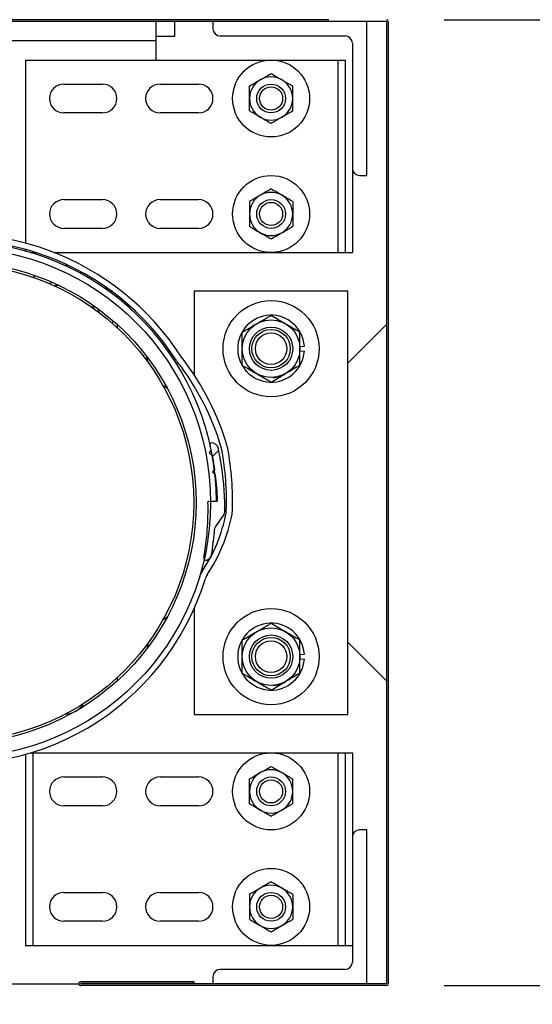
# Model space of a CAD drawing. Header units: inches. Extents: x 170 to 312, y 215 to 248.
# Tile 112 of 256: x 185.48 to 185.897, y 243.774 to 244.574. Entities that reach past the tile are written whole.
import ezdxf

# ---------------------------------------------------------------- set-up
doc = ezdxf.new("R2010")
doc.units = ezdxf.units.IN
doc.header["$LTSCALE"] = 0.25
doc.header["$MEASUREMENT"] = 0
doc.layers.add('ANNOTATIONS', color=1, linetype='Continuous')
doc.layers.add('STANDARD MOTOR LH', color=7, linetype='Continuous')
doc.styles.add('ARIAL', font='arial.ttf', dxfattribs={"height": 0.09375})
doc.dimstyles.new('STANDARD$0', dxfattribs={"dimtxt": 0.09375, "dimasz": 0.09375, "dimexe": 0.03125, "dimexo": 0.046875, "dimgap": 0.09, "dimtad": 0, "dimtih": 1, "dimtoh": 1, "dimdec": 4, "dimzin": 0, "dimdsep": 46, "dimtxsty": 'ARIAL', "dimcen": 0.09, "dimadec": 0, "dimazin": 0, "dimtfac": 1, "dimtdec": 4, "dimtofl": 0, "dimtmove": 0, "dimatfit": 1, "dimfxl": 1, "dimtolj": 1, "dimtzin": 0, "dimarcsym": 0})

# ---------------------------------------------------------------- blocks, each defined once
blk = doc.blocks.new('*D16')
at = {"layer": 'ANNOTATIONS', "color": 0, "lineweight": -2, "transparency": 16777216}
for p, q in [((185.82521, 243.78945), (186.22374, 243.78945)), ((186.19249, 243.6957), (186.19249, 243.5835)), ((186.19249, 243.19717), (186.19249, 243.30937)), ((185.04396, 243.10342), (186.22374, 243.10342))]:
    blk.add_line(p, q, dxfattribs=at)
at = {"layer": 'ANNOTATIONS', "color": 0, "transparency": 16777216}
for points in [[(186.17686, 243.6957), (186.20811, 243.6957), (186.19249, 243.78945)], [(186.17686, 243.19717), (186.20811, 243.19717), (186.19249, 243.10342)]]:
    blk.add_solid(points, dxfattribs=at)
at = {"layer": 'defpoints', "color": 0, "transparency": 16777216}
for p in [(185.77833, 243.78945), (186.19249, 243.78945), (184.99708, 243.10342)]:
    blk.add_point(p, dxfattribs=at)
at = {"layer": 'ANNOTATIONS', "color": 0, "transparency": 16777216, "insert": (186.19249, 243.44644), "char_height": 0.09375, "attachment_point": 5, "style": 'ARIAL'}
blk.add_mtext('\\A1;11"', dxfattribs=at)
blk = doc.blocks.new('*D18')
at = {"layer": 'ANNOTATIONS', "color": 0, "lineweight": -2, "transparency": 16777216}
for p, q in [((183.89607, 244.75967), (183.89607, 244.85342)), ((183.89607, 244.85342), (183.98982, 244.85342)), ((184.95181, 244.66592), (183.86482, 244.66592)), ((185.73146, 244.57365), (183.86482, 244.57365)), ((183.89607, 244.4799), (183.89607, 244.38615))]:
    blk.add_line(p, q, dxfattribs=at)
at = {"layer": 'ANNOTATIONS', "color": 0, "transparency": 16777216}
for points in [[(183.88044, 244.75967), (183.91169, 244.75967), (183.89607, 244.66592)], [(183.88044, 244.4799), (183.91169, 244.4799), (183.89607, 244.57365)]]:
    blk.add_solid(points, dxfattribs=at)
at = {"layer": 'defpoints', "color": 0, "transparency": 16777216}
for p in [(184.99868, 244.66592), (183.89607, 244.57365), (185.77833, 244.57365)]:
    blk.add_point(p, dxfattribs=at)
at = {"layer": 'ANNOTATIONS', "color": 0, "transparency": 16777216, "insert": (184.23851, 244.85342), "char_height": 0.09375, "attachment_point": 5, "style": 'ARIAL'}
blk.add_mtext('\\A1;1 1/2"', dxfattribs=at)
blk = doc.blocks.new('*D26')
at = {"layer": 'ANNOTATIONS', "color": 0, "lineweight": -2, "transparency": 16777216}
for p, q in [((184.99561, 244.71122), (184.99561, 245.27512)), ((185.77833, 244.61905), (185.77833, 245.27512)), ((185.08936, 245.24387), (185.09946, 245.24387)), ((185.68458, 245.24387), (185.66968, 245.24387))]:
    blk.add_line(p, q, dxfattribs=at)
at = {"layer": 'ANNOTATIONS', "color": 0, "transparency": 16777216}
for points in [[(185.08936, 245.25949), (185.08936, 245.22824), (184.99561, 245.24387)], [(185.68458, 245.25949), (185.68458, 245.22824), (185.77833, 245.24387)]]:
    blk.add_solid(points, dxfattribs=at)
at = {"layer": 'defpoints', "color": 0, "transparency": 16777216}
for p in [(185.77833, 245.24387), (184.99561, 244.66435), (185.77833, 244.57217)]:
    blk.add_point(p, dxfattribs=at)
at = {"layer": 'ANNOTATIONS', "color": 0, "transparency": 16777216, "insert": (185.38457, 245.24387), "char_height": 0.09375, "attachment_point": 5, "style": 'ARIAL'}
blk.add_mtext('\\A1;17 1/4"', dxfattribs=at)
blk = doc.blocks.new('*D27')
at = {"layer": 'ANNOTATIONS', "color": 0, "lineweight": -2, "transparency": 16777216}
for p, q in [((185.82521, 244.57365), (186.22374, 244.57365)), ((186.19249, 244.4799), (186.19249, 244.32002)), ((186.19249, 243.8832), (186.19249, 244.04308)), ((185.82521, 243.78945), (186.22374, 243.78945))]:
    blk.add_line(p, q, dxfattribs=at)
at = {"layer": 'ANNOTATIONS', "color": 0, "transparency": 16777216}
for points in [[(186.17686, 244.4799), (186.20811, 244.4799), (186.19249, 244.57365)], [(186.17686, 243.8832), (186.20811, 243.8832), (186.19249, 243.78945)]]:
    blk.add_solid(points, dxfattribs=at)
at = {"layer": 'defpoints', "color": 0, "transparency": 16777216}
for p in [(185.77833, 244.57365), (185.77833, 243.78945), (186.19249, 243.78945)]:
    blk.add_point(p, dxfattribs=at)
at = {"layer": 'ANNOTATIONS', "color": 0, "transparency": 16777216, "insert": (186.19249, 244.18155), "char_height": 0.09375, "attachment_point": 5, "style": 'ARIAL'}
blk.add_mtext('\\A1;16 1/2"', dxfattribs=at)
blk = doc.blocks.new('*D28')
at = {"layer": 'ANNOTATIONS', "color": 0, "lineweight": -2, "transparency": 16777216}
for p, q in [((185.82521, 243.78945), (186.22374, 243.78945)), ((186.19249, 243.6957), (186.19249, 243.58331)), ((186.19249, 243.19717), (186.19249, 243.30956)), ((185.04396, 243.10342), (186.22374, 243.10342))]:
    blk.add_line(p, q, dxfattribs=at)
at = {"layer": 'ANNOTATIONS', "color": 0, "transparency": 16777216}
for points in [[(186.17686, 243.6957), (186.20811, 243.6957), (186.19249, 243.78945)], [(186.17686, 243.19717), (186.20811, 243.19717), (186.19249, 243.10342)]]:
    blk.add_solid(points, dxfattribs=at)
at = {"layer": 'defpoints', "color": 0, "transparency": 16777216}
for p in [(185.77833, 243.78945), (186.19249, 243.78945), (184.99708, 243.10342)]:
    blk.add_point(p, dxfattribs=at)
at = {"layer": 'ANNOTATIONS', "color": 0, "transparency": 16777216, "insert": (186.19249, 243.44644), "char_height": 0.09375, "attachment_point": 5, "style": 'ARIAL'}
blk.add_mtext('\\A1;  ', dxfattribs=at)
blk = doc.blocks.new('*D29')
at = {"layer": 'ANNOTATIONS', "color": 0, "lineweight": -2, "transparency": 16777216}
for p, q in [((185.82521, 244.57365), (186.65982, 244.57365)), ((186.62857, 244.4799), (186.62857, 243.97701)), ((186.62857, 243.19717), (186.62857, 243.70006)), ((185.04396, 243.10342), (186.65982, 243.10342))]:
    blk.add_line(p, q, dxfattribs=at)
at = {"layer": 'ANNOTATIONS', "color": 0, "transparency": 16777216}
for points in [[(186.61295, 244.4799), (186.6442, 244.4799), (186.62857, 244.57365)], [(186.61295, 243.19717), (186.6442, 243.19717), (186.62857, 243.10342)]]:
    blk.add_solid(points, dxfattribs=at)
at = {"layer": 'defpoints', "color": 0, "transparency": 16777216}
for p in [(185.77833, 244.57365), (186.62857, 244.57365), (184.99708, 243.10342)]:
    blk.add_point(p, dxfattribs=at)
at = {"layer": 'ANNOTATIONS', "color": 0, "transparency": 16777216, "insert": (186.62857, 243.83854), "char_height": 0.09375, "attachment_point": 5, "style": 'ARIAL'}
blk.add_mtext('\\A1;27 1/2"', dxfattribs=at)

msp = doc.modelspace()

# ---------------------------------------------------------------- hatches: boundary and pattern name
at = {"layer": 'STANDARD MOTOR LH'}
h = msp.add_hatch(dxfattribs=at)
h.set_pattern_fill('ANSI38', color=256, style=0)
h.set_pattern_definition([(45, (183.14701, 226.17275), (-0.08838835, 0.08838835), []), (135, (183.14701, 226.17275), (-0.26516504, 0.08838835), [0.3125, -0.1875])])
edge = h.paths.add_edge_path(flags=0)
edge.add_arc((185.41462, 244.17604), 0.21875, -10.27123, 1.55849, ccw=False)
edge.add_arc((185.63178, 244.13669), 0.00195, 169.73019, 290.16651)
edge.add_arc((185.63044, 244.14035), 0.00586, 290.16786, 350.61117)
edge.add_arc((185.41462, 244.17604), 0.22461, 350.61117, 353.06275)
edge.add_line((185.63758, 244.14891), (185.63704, 244.1496))
edge.add_line((185.63704, 244.1496), (185.63773, 244.15015))
edge.add_arc((185.41462, 244.17604), 0.22461, 353.38092, 355.94315)
edge.add_arc((185.64256, 244.15987), 0.00391, 144.58538, 175.94315, ccw=False)
edge.add_line((185.63938, 244.16214), (185.64631, 244.17189))
edge.add_arc((185.64313, 244.17415), 0.00391, 324.58538, 359.52528)
edge.add_arc((185.41462, 244.17604), 0.23242, 359.52528, 360.0672)
edge.add_line((185.64704, 244.17632), (185.64641, 244.17694))
edge.add_line((185.64641, 244.17694), (185.64703, 244.17756))
edge.add_arc((185.41462, 244.17604), 0.23242, 0.37559, 9.56785)
edge.add_line((185.64381, 244.21467), (185.64309, 244.21518))
edge.add_line((185.64309, 244.21518), (185.6436, 244.2159))
edge.add_arc((185.41462, 244.17604), 0.23242, 9.87553, 12.26845)
edge.add_arc((185.63601, 244.22418), 0.00586, 12.26845, 91.33603)
edge.add_arc((185.63589, 244.22906), 0.000977, 91.33603, 193.47583)
edge.add_arc((185.41462, 244.17604), 0.22656, 12.34494, 13.47583, ccw=False)
edge.add_arc((185.63533, 244.22434), 0.000625, -33.27759, 12.34494, ccw=False)
edge.add_line((185.63585, 244.224), (185.63463, 244.22214))
edge.add_arc((185.63516, 244.2218), 0.000625, 146.72241, 236.72182)
edge.add_line((185.63481, 244.22128), (185.63667, 244.22005))
edge.add_arc((185.63633, 244.21953), 0.000625, 11.09851, 56.72182, ccw=False)
edge.add_arc((185.41462, 244.17604), 0.22656, 8.34495, 11.09851, ccw=False)
edge.add_arc((185.63816, 244.20883), 0.000625, -37.27826, 8.34495, ccw=False)
edge.add_line((185.63866, 244.20845), (185.63731, 244.20668))
edge.add_arc((185.63781, 244.2063), 0.000625, 142.72174, 232.72211)
edge.add_line((185.63743, 244.20581), (185.6392, 244.20446))
edge.add_arc((185.63882, 244.20396), 0.000625, 7.09848, 52.72211, ccw=False)
edge.add_arc((185.41462, 244.17604), 0.22656, 1.88019, 7.09848, ccw=False)
edge.add_arc((185.64043, 244.18345), 0.000625, -88.27838, 1.88019, ccw=False)
edge.add_line((185.64045, 244.18283), (185.63389, 244.18263))
edge.add_arc((185.63391, 244.18201), 0.000625, 91.72162, 181.55849)

# ---------------------------------------------------------------- linework, layer by layer
for p, q in [((185.77833, 244.57217), (184.99708, 244.57217)), ((185.59083, 244.57217), (185.59083, 244.54092)), ((185.60646, 244.56014), (185.60646, 244.57217)), ((185.63734, 244.57217), (185.63734, 244.56631)), ((185.76234, 244.44717), (185.76234, 244.57217)), ((185.77833, 244.57217), (185.77833, 243.79092)), ((185.77981, 244.57217), (185.77981, 243.79092)), ((185.6432, 244.56046), (185.74476, 244.56046)), ((185.59083, 244.55655), (184.99708, 244.55655)), ((185.59083, 244.56014), (185.60646, 244.56014)), ((185.75062, 244.5546), (185.75062, 244.38467)), ((185.48499, 244.54092), (185.48499, 244.39227)), ((185.48499, 244.54092), (185.74476, 244.54092)), ((185.7389, 244.54092), (185.7389, 244.38467)), ((185.74476, 244.54092), (185.74476, 244.38467)), ((185.51624, 244.52139), (185.54749, 244.52139)), ((185.59437, 244.52139), (185.62562, 244.52139)), ((185.54749, 244.49796), (185.51624, 244.49796)), ((185.62562, 244.49796), (185.59437, 244.49796)), ((185.75648, 244.44717), (185.76234, 244.44717)), ((185.51624, 244.42764), (185.54749, 244.42764)), ((185.59437, 244.42764), (185.62562, 244.42764)), ((185.54749, 244.40421), (185.51624, 244.40421)), ((185.62562, 244.40421), (185.59437, 244.40421)), ((185.48499, 244.38717), (185.48499, 244.38579)), ((185.48886, 244.38467), (185.49336, 244.38467)), ((185.49085, 244.38546), (185.49085, 244.38467)), ((185.50804, 244.38467), (185.75062, 244.38467)), ((185.51601, 244.37452), (185.51925, 244.37448)), ((185.49102, 244.36446), (185.49275, 244.36593)), ((185.50429, 244.35936), (185.50662, 244.36048)), ((185.50823, 244.35736), (185.51011, 244.35844)), ((185.54996, 244.35675), (185.55161, 244.35397)), ((185.55551, 244.35276), (185.55289, 244.35304)), ((185.62208, 244.35342), (185.74708, 244.35342)), ((185.62208, 244.35342), (185.62208, 244.28526)), ((185.74708, 244.00967), (185.74708, 244.35342)), ((185.55958, 244.34966), (185.55958, 244.34797)), ((185.54064, 244.33852), (185.54064, 244.34106)), ((185.54415, 244.33882), (185.54434, 244.33624)), ((185.55958, 244.32619), (185.55958, 244.32354)), ((185.77833, 244.32608), (185.74708, 244.29483)), ((185.70802, 244.30839), (185.71166, 244.30868)), ((185.70802, 244.3047), (185.71166, 244.30442)), ((185.63463, 244.22214), (185.63585, 244.224)), ((185.63667, 244.22005), (185.63481, 244.22128)), ((185.6436, 244.2159), (185.64309, 244.21518)), ((185.64309, 244.21518), (185.64381, 244.21467)), ((185.64435, 244.21131), (185.64435, 244.21131)), ((185.63731, 244.20668), (185.63866, 244.20845)), ((185.6392, 244.20446), (185.63743, 244.20581)), ((185.63389, 244.18263), (185.64045, 244.18283)), ((185.63536, 244.18279), (185.64028, 244.18282)), ((185.64704, 244.17756), (185.64641, 244.17694)), ((185.64641, 244.17694), (185.64704, 244.17632)), ((185.64631, 244.17189), (185.63938, 244.16214)), ((185.63773, 244.15015), (185.63704, 244.1496)), ((185.63704, 244.1496), (185.63758, 244.14891)), ((185.63715, 244.14553), (185.63715, 244.14553)), ((185.62208, 244.09561), (185.62208, 244.00967)), ((185.58466, 244.06776), (185.58356, 244.06301)), ((185.74708, 244.06827), (185.77833, 244.03702)), ((185.70802, 244.05839), (185.71166, 244.05868)), ((185.70802, 244.0547), (185.71166, 244.05442)), ((185.55958, 244.03956), (185.55958, 244.03691)), ((185.62208, 244.00967), (185.74708, 244.00967)), ((185.48499, 243.97731), (185.48499, 243.82217)), ((185.48886, 243.97842), (185.75062, 243.97842)), ((185.49085, 243.97842), (185.49085, 243.82217)), ((185.7389, 243.97842), (185.7389, 243.82217)), ((185.74476, 243.97842), (185.74476, 243.82217)), ((185.75062, 243.97842), (185.75062, 243.8085)), ((185.51624, 243.95889), (185.54749, 243.95889)), ((185.59437, 243.95889), (185.62562, 243.95889)), ((185.54749, 243.93546), (185.51624, 243.93546)), ((185.62562, 243.93546), (185.59437, 243.93546)), ((185.76234, 243.91592), (185.75648, 243.91592)), ((185.76234, 243.79092), (185.76234, 243.91592)), ((185.51624, 243.86514), (185.54749, 243.86514)), ((185.59437, 243.86514), (185.62562, 243.86514)), ((185.54749, 243.84171), (185.51624, 243.84171)), ((185.62562, 243.84171), (185.59437, 243.84171)), ((185.48499, 243.82217), (185.75062, 243.82217)), ((185.74476, 243.80264), (185.6432, 243.80264)), ((185.63734, 243.79678), (185.63734, 243.79092)), ((185.28608, 243.79092), (185.52834, 243.79092)), ((185.62208, 243.79265), (185.52993, 243.79265)), ((185.62208, 243.79117), (185.52993, 243.79117)), ((185.77833, 243.79092), (185.52993, 243.79092)), ((185.77833, 243.78945), (185.52993, 243.78945)), ((185.62208, 243.79117), (185.62208, 243.79265))]:
    msp.add_line(p, q, dxfattribs=at)
at = {"layer": 'STANDARD MOTOR LH', "flags": 128}
for points in [[(185.50882, 244.35736), (185.51113, 244.35811), (185.51159, 244.35823)], [(185.54035, 244.33916), (185.53984, 244.34154), (185.53971, 244.34199)], [(185.55581, 244.32953), (185.55572, 244.32896), (185.5554, 244.3273)], [(185.58466, 244.29534), (185.58464, 244.2954), (185.58356, 244.30009)], [(185.60032, 244.27411), (185.59743, 244.27625), (185.59645, 244.27708)], [(185.60032, 244.08899), (185.59773, 244.08709), (185.59645, 244.08602)]]:
    msp.add_lwpolyline(points, dxfattribs=at)
at = {"layer": 'STANDARD MOTOR LH'}
for centre, radius in [((185.68458, 244.50967), 0.03125), ((185.68458, 244.50967), 0.01172), ((185.68458, 244.50967), 0.00939), ((185.68458, 244.41592), 0.03125), ((185.68458, 244.41592), 0.01172), ((185.68458, 244.41592), 0.00939), ((185.42833, 244.18155), 0.20703), ((185.42833, 244.18155), 0.19531), ((185.42833, 244.18155), 0.19336), ((185.68458, 244.30655), 0.03906), ((185.68458, 244.30655), 0.02344), ((185.68458, 244.30655), 0.01758), ((185.68458, 244.30655), 0.01563), ((185.68458, 244.30655), 0.01276), ((185.68458, 244.05655), 0.03906), ((185.68458, 244.05655), 0.02344), ((185.68458, 244.05655), 0.01758), ((185.68458, 244.05655), 0.01563), ((185.68458, 244.05655), 0.01276), ((185.68458, 243.94717), 0.03125), ((185.68458, 243.94717), 0.01172), ((185.68458, 243.94717), 0.00939), ((185.68458, 243.85342), 0.03125), ((185.68458, 243.85342), 0.01172), ((185.68458, 243.85342), 0.00939)]:
    msp.add_circle(centre, radius, dxfattribs=at)
for centre, radius, start, end in [((185.77833, 244.57217), 0.00148, 0, 90), ((185.6432, 244.56631), 0.00586, 180, 270), ((185.74476, 244.5546), 0.00586, 0, 90), ((185.51624, 244.50967), 0.01172, 90, 270), ((185.54749, 244.50967), 0.01172, 270, 90), ((185.59437, 244.50967), 0.01172, 90, 270), ((185.62562, 244.50967), 0.01172, 270, 90), ((185.68458, 244.50967), 0.01756, 120, 239.99999), ((185.68458, 244.50967), 0.01756, 60, 120), ((185.68458, 244.50967), 0.01756, 300, 60.00001), ((185.68458, 244.50967), 0.01756, 240, 300), ((185.75648, 244.45303), 0.00586, 180, 270), ((185.68458, 244.41592), 0.01756, 60, 120), ((185.51624, 244.41592), 0.01172, 90, 270), ((185.54749, 244.41592), 0.01172, 270, 90), ((185.59437, 244.41592), 0.01172, 90, 270), ((185.62562, 244.41592), 0.01172, 270, 90), ((185.68458, 244.41592), 0.01756, 120, 239.99999), ((185.68458, 244.41592), 0.01756, 300, 60.00001), ((185.68458, 244.41592), 0.01756, 240, 300), ((185.42833, 244.18155), 0.2182, 32.79648, 179.97526), ((185.42833, 244.18155), 0.21328, 32.79648, 179.97526), ((185.42833, 244.18155), 0.21195, 0.34441, 343.1474), ((185.68458, 244.30655), 0.02716, 4.4994, 355.50026), ((185.62053, 244.30539), 0.01536, 212.79648, 217.73461), ((185.62053, 244.30539), 0.01044, 212.79648, 217.73461), ((185.43975, 244.1655), 0.21814, 16.44603, 37.73461), ((185.43975, 244.1655), 0.21322, 16.44603, 37.73461), ((185.68458, 244.30655), 0.02344, 273.34701, 300), ((185.63589, 244.22906), 0.000977, 91.33603, 193.47583), ((185.41462, 244.17604), 0.22656, 12.34494, 13.47583), ((185.63601, 244.22418), 0.00586, 12.26845, 91.33603), ((185.41462, 244.17604), 0.23242, 9.87553, 12.26845), ((185.63424, 244.22291), 0.01044, 10.44437, 16.44603), ((185.41702, 244.18287), 0.23132, 357.95753, 10.44437), ((185.63424, 244.22291), 0.01536, 10.44437, 16.44603), ((185.41702, 244.18287), 0.23624, 357.95753, 10.44437), ((185.63516, 244.2218), 0.000625, 146.72241, 236.72182), ((185.63533, 244.22434), 0.000625, 326.72241, 12.34494), ((185.63633, 244.21953), 0.000625, 11.09851, 56.72182), ((185.41462, 244.17604), 0.22656, 8.34495, 11.09851), ((185.63816, 244.20883), 0.000625, 322.72174, 8.34495), ((185.41462, 244.17604), 0.23242, 0.37559, 9.56785), ((185.63781, 244.2063), 0.000625, 142.72174, 232.72211), ((185.63882, 244.20396), 0.000625, 7.09848, 52.72211), ((185.41462, 244.17604), 0.22656, 1.88019, 7.09848), ((185.41462, 244.17604), 0.21875, 349.72877, 1.55849), ((185.63391, 244.18201), 0.000625, 91.72162, 181.55849), ((185.64043, 244.18345), 0.000625, 271.72162, 1.88019), ((185.52262, 244.19712), 0.12768, 325.9743, 349.12583), ((185.52262, 244.19712), 0.1326, 325.9743, 349.12583), ((185.64313, 244.17415), 0.00391, 324.58538, 359.52528), ((185.41462, 244.17604), 0.23242, 359.52528, 0.0672), ((185.63776, 244.175), 0.01044, 349.12583, 357.95753), ((185.63776, 244.175), 0.01536, 349.12583, 357.95753), ((185.64256, 244.15987), 0.00391, 144.58538, 175.94315), ((185.41462, 244.17604), 0.22461, 353.38092, 355.94315), ((185.41462, 244.17604), 0.22461, 350.61117, 353.06275), ((185.63178, 244.13669), 0.00195, 169.73019, 290.16651), ((185.63044, 244.14035), 0.00586, 290.16786, 350.61117), ((185.64117, 244.11708), 0.01536, 145.9743, 163.1474), ((185.64117, 244.11708), 0.01044, 145.9743, 163.1474), ((185.68458, 244.05655), 0.02716, 4.4994, 355.50026), ((185.68458, 244.05655), 0.02344, 273.34701, 300), ((185.5172, 244.02763), 0.01758, 271.46319, 328.53681), ((185.68458, 243.94717), 0.01756, 120, 239.99999), ((185.68458, 243.94717), 0.01756, 60, 120), ((185.68458, 243.94717), 0.01756, 300, 60.00001), ((185.51624, 243.94717), 0.01172, 90, 270), ((185.54749, 243.94717), 0.01172, 270, 90), ((185.59437, 243.94717), 0.01172, 90, 270), ((185.62562, 243.94717), 0.01172, 270, 90), ((185.68458, 243.94717), 0.01756, 240, 300), ((185.75648, 243.91006), 0.00586, 90, 180), ((185.51624, 243.85342), 0.01172, 90, 270), ((185.54749, 243.85342), 0.01172, 270, 90), ((185.59437, 243.85342), 0.01172, 90, 270), ((185.62562, 243.85342), 0.01172, 270, 90), ((185.68458, 243.85342), 0.01756, 120, 239.99999), ((185.68458, 243.85342), 0.01756, 60, 120), ((185.68458, 243.85342), 0.01756, 300, 60.00001), ((185.68458, 243.85342), 0.01756, 240, 300), ((185.6432, 243.79678), 0.00586, 90, 180), ((185.74476, 243.8085), 0.00586, 270, 0), ((185.52993, 243.79105), 0.0016, 90, 270), ((185.52993, 243.79105), 0.000123, 90, 270), ((185.77833, 243.79092), 0.00148, 270, 0)]:
    msp.add_arc(centre, radius, start, end, dxfattribs=at)
for points, knots in [([(185.6758, 244.52488), (185.67703, 244.52559), (185.67953, 244.52704), (185.68244, 244.52872), (185.6841, 244.52967), (185.68458, 244.52995)], [0, 0, 0, 0, 0.405747, 0.826139, 1, 1, 1, 1]), ([(185.68458, 244.52995), (185.68595, 244.52917), (185.68873, 244.52756), (185.69176, 244.52581), (185.69332, 244.52491), (185.69336, 244.52488)], [0, 0, 0, 0, 0.484053, 0.985632, 1, 1, 1, 1]), ([(185.66702, 244.51981), (185.66838, 244.5206), (185.67116, 244.52221), (185.6742, 244.52396), (185.67576, 244.52486), (185.6758, 244.52488)], [0, 0, 0, 0, 0.483959, 0.985632, 1, 1, 1, 1]), ([(185.69336, 244.52488), (185.69459, 244.52418), (185.69709, 244.52273), (185.7, 244.52105), (185.70166, 244.52009), (185.70214, 244.51981)], [0, 0, 0, 0, 0.40572, 0.826139, 1, 1, 1, 1]), ([(185.66702, 244.50967), (185.66702, 244.5099), (185.66702, 244.51273), (185.66702, 244.51621), (185.66702, 244.51921), (185.66702, 244.51981)], [0, 0, 0, 0, 0.065993, 0.812917, 1, 1, 1, 1]), ([(185.70214, 244.50967), (185.70214, 244.5099), (185.70214, 244.51273), (185.70214, 244.51621), (185.70214, 244.51921), (185.70214, 244.51981)], [0, 0, 0, 0, 0.065993, 0.812917, 1, 1, 1, 1]), ([(185.66702, 244.49953), (185.66702, 244.50039), (185.66702, 244.50361), (185.66702, 244.50711), (185.66702, 244.50967)], [0, 0, 0, 0, 0.266165, 1, 1, 1, 1]), ([(185.70214, 244.49953), (185.70214, 244.50039), (185.70214, 244.50361), (185.70214, 244.50711), (185.70214, 244.50967)], [0, 0, 0, 0, 0.266165, 1, 1, 1, 1]), ([(185.6758, 244.49446), (185.67457, 244.49517), (185.67207, 244.49662), (185.66916, 244.4983), (185.66751, 244.49925), (185.66702, 244.49953)], [0, 0, 0, 0, 0.40572, 0.826139, 1, 1, 1, 1]), ([(185.70214, 244.49953), (185.70078, 244.49875), (185.698, 244.49714), (185.69497, 244.49539), (185.69341, 244.49449), (185.69336, 244.49446)], [0, 0, 0, 0, 0.483959, 0.985632, 1, 1, 1, 1]), ([(185.68458, 244.48939), (185.68322, 244.49018), (185.68044, 244.49179), (185.6774, 244.49354), (185.67584, 244.49444), (185.6758, 244.49446)], [0, 0, 0, 0, 0.483959, 0.985632, 1, 1, 1, 1]), ([(185.69336, 244.49446), (185.69214, 244.49376), (185.68964, 244.49231), (185.68673, 244.49063), (185.68507, 244.48968), (185.68458, 244.48939)], [0, 0, 0, 0, 0.405747, 0.826139, 1, 1, 1, 1]), ([(185.68458, 244.4362), (185.68322, 244.43542), (185.68044, 244.43381), (185.6774, 244.43206), (185.67584, 244.43116), (185.6758, 244.43113)], [0, 0, 0, 0, 0.483959, 0.985632, 1, 1, 1, 1]), ([(185.69336, 244.43113), (185.69214, 244.43184), (185.68964, 244.43329), (185.68673, 244.43497), (185.68507, 244.43592), (185.68458, 244.4362)], [0, 0, 0, 0, 0.405747, 0.826139, 1, 1, 1, 1]), ([(185.6758, 244.43113), (185.67457, 244.43043), (185.67207, 244.42898), (185.66916, 244.4273), (185.66751, 244.42634), (185.66702, 244.42606)], [0, 0, 0, 0, 0.40572, 0.826139, 1, 1, 1, 1]), ([(185.66702, 244.42606), (185.66702, 244.42521), (185.66702, 244.42198), (185.66702, 244.41849), (185.66702, 244.41592)], [0, 0, 0, 0, 0.266165, 1, 1, 1, 1]), ([(185.70214, 244.42606), (185.70078, 244.42685), (185.698, 244.42846), (185.69497, 244.43021), (185.69341, 244.43111), (185.69336, 244.43113)], [0, 0, 0, 0, 0.483959, 0.985632, 1, 1, 1, 1]), ([(185.70214, 244.42606), (185.70214, 244.42521), (185.70214, 244.42198), (185.70214, 244.41849), (185.70214, 244.41592)], [0, 0, 0, 0, 0.266165, 1, 1, 1, 1]), ([(185.66702, 244.41592), (185.66702, 244.41569), (185.66702, 244.41286), (185.66702, 244.40939), (185.66702, 244.40639), (185.66702, 244.40578)], [0, 0, 0, 0, 0.065993, 0.812917, 1, 1, 1, 1]), ([(185.70214, 244.41592), (185.70214, 244.41569), (185.70214, 244.41286), (185.70214, 244.40939), (185.70214, 244.40639), (185.70214, 244.40578)], [0, 0, 0, 0, 0.065993, 0.812917, 1, 1, 1, 1]), ([(185.66702, 244.40578), (185.66838, 244.405), (185.67116, 244.40339), (185.6742, 244.40164), (185.67576, 244.40074), (185.6758, 244.40071)], [0, 0, 0, 0, 0.483959, 0.985632, 1, 1, 1, 1]), ([(185.6758, 244.40071), (185.67703, 244.40001), (185.67953, 244.39856), (185.68244, 244.39688), (185.6841, 244.39593), (185.68458, 244.39564)], [0, 0, 0, 0, 0.405747, 0.826139, 1, 1, 1, 1]), ([(185.68458, 244.39564), (185.68595, 244.39643), (185.68873, 244.39804), (185.69176, 244.39979), (185.69332, 244.40069), (185.69336, 244.40071)], [0, 0, 0, 0, 0.484053, 0.985632, 1, 1, 1, 1]), ([(185.69336, 244.40071), (185.69459, 244.40142), (185.69709, 244.40287), (185.7, 244.40455), (185.70166, 244.4055), (185.70214, 244.40578)], [0, 0, 0, 0, 0.40572, 0.826139, 1, 1, 1, 1]), ([(185.67286, 244.32685), (185.6745, 244.32779), (185.67784, 244.32972), (185.68173, 244.33196), (185.68394, 244.33324), (185.68458, 244.33361)], [0, 0, 0, 0, 0.406324, 0.827252, 1, 1, 1, 1]), ([(185.68458, 244.33361), (185.6864, 244.33256), (185.69011, 244.33042), (185.69417, 244.32808), (185.69625, 244.32688), (185.6963, 244.32685)], [0, 0, 0, 0, 0.4843425, 0.9863147, 1, 1, 1, 1]), ([(185.66114, 244.32008), (185.66297, 244.32113), (185.66668, 244.32328), (185.67073, 244.32561), (185.67281, 244.32681), (185.67286, 244.32685)], [0, 0, 0, 0, 0.4843425, 0.9863147, 1, 1, 1, 1]), ([(185.6963, 244.32685), (185.69794, 244.3259), (185.70128, 244.32397), (185.70517, 244.32173), (185.70738, 244.32045), (185.70802, 244.32008)], [0, 0, 0, 0, 0.406295, 0.827264, 1, 1, 1, 1]), ([(185.66114, 244.30655), (185.66114, 244.30686), (185.66114, 244.30889), (185.66114, 244.31267), (185.66114, 244.31685), (185.66114, 244.31928), (185.66114, 244.32008)], [0, 0, 0, 0, 0.066506, 0.435266, 0.81456, 1, 1, 1, 1]), ([(185.70802, 244.30655), (185.70802, 244.30686), (185.70802, 244.30889), (185.70802, 244.31267), (185.70802, 244.31685), (185.70802, 244.31928), (185.70802, 244.32008)], [0, 0, 0, 0, 0.066506, 0.435266, 0.81456, 1, 1, 1, 1]), ([(185.66114, 244.29302), (185.66114, 244.29416), (185.66114, 244.29687), (185.66114, 244.30139), (185.66114, 244.30482), (185.66114, 244.30655)], [0, 0, 0, 0, 0.2654548, 0.6280536, 1, 1, 1, 1]), ([(185.70802, 244.29302), (185.70802, 244.29416), (185.70802, 244.29687), (185.70802, 244.30139), (185.70802, 244.30482), (185.70802, 244.30655)], [0, 0, 0, 0, 0.2654548, 0.6280536, 1, 1, 1, 1]), ([(185.66114, 244.29302), (185.66297, 244.29197), (185.66668, 244.28982), (185.67073, 244.28748), (185.67281, 244.28628), (185.67286, 244.28625)], [0, 0, 0, 0, 0.4843425, 0.9863147, 1, 1, 1, 1]), ([(185.70802, 244.29302), (185.7062, 244.29197), (185.70249, 244.28982), (185.69843, 244.28748), (185.69636, 244.28628), (185.6963, 244.28625)], [0, 0, 0, 0, 0.4843425, 0.9863147, 1, 1, 1, 1]), ([(185.67286, 244.28625), (185.6745, 244.2853), (185.67784, 244.28338), (185.68173, 244.28113), (185.68394, 244.27986), (185.68458, 244.27949)], [0, 0, 0, 0, 0.406324, 0.827252, 1, 1, 1, 1]), ([(185.68458, 244.27949), (185.6864, 244.28054), (185.69011, 244.28268), (185.69417, 244.28502), (185.69625, 244.28622), (185.6963, 244.28625)], [0, 0, 0, 0, 0.4843425, 0.9863147, 1, 1, 1, 1]), ([(185.67286, 244.07685), (185.6745, 244.07779), (185.67784, 244.07972), (185.68173, 244.08196), (185.68394, 244.08324), (185.68458, 244.08361)], [0, 0, 0, 0, 0.406324, 0.827252, 1, 1, 1, 1]), ([(185.68458, 244.08361), (185.6864, 244.08256), (185.69011, 244.08042), (185.69417, 244.07808), (185.69625, 244.07688), (185.6963, 244.07685)], [0, 0, 0, 0, 0.4843425, 0.9863147, 1, 1, 1, 1]), ([(185.66114, 244.07008), (185.66297, 244.07113), (185.66668, 244.07328), (185.67073, 244.07561), (185.67281, 244.07681), (185.67286, 244.07685)], [0, 0, 0, 0, 0.4843425, 0.9863147, 1, 1, 1, 1]), ([(185.6963, 244.07685), (185.69794, 244.0759), (185.70128, 244.07397), (185.70517, 244.07173), (185.70738, 244.07045), (185.70802, 244.07008)], [0, 0, 0, 0, 0.406295, 0.827264, 1, 1, 1, 1]), ([(185.66114, 244.05655), (185.66114, 244.05686), (185.66114, 244.05889), (185.66114, 244.06267), (185.66114, 244.06685), (185.66114, 244.06928), (185.66114, 244.07008)], [0, 0, 0, 0, 0.066506, 0.435266, 0.81456, 1, 1, 1, 1]), ([(185.70802, 244.05655), (185.70802, 244.05686), (185.70802, 244.05889), (185.70802, 244.06267), (185.70802, 244.06685), (185.70802, 244.06928), (185.70802, 244.07008)], [0, 0, 0, 0, 0.066506, 0.435266, 0.81456, 1, 1, 1, 1]), ([(185.66114, 244.04302), (185.66114, 244.04416), (185.66114, 244.04687), (185.66114, 244.05139), (185.66114, 244.05482), (185.66114, 244.05655)], [0, 0, 0, 0, 0.2654548, 0.6280536, 1, 1, 1, 1]), ([(185.70802, 244.04302), (185.70802, 244.04416), (185.70802, 244.04687), (185.70802, 244.05139), (185.70802, 244.05482), (185.70802, 244.05655)], [0, 0, 0, 0, 0.2654548, 0.6280536, 1, 1, 1, 1]), ([(185.66114, 244.04302), (185.66297, 244.04197), (185.66668, 244.03982), (185.67073, 244.03748), (185.67281, 244.03628), (185.67286, 244.03625)], [0, 0, 0, 0, 0.4843425, 0.9863147, 1, 1, 1, 1]), ([(185.70802, 244.04302), (185.7062, 244.04197), (185.70249, 244.03982), (185.69843, 244.03748), (185.69636, 244.03628), (185.6963, 244.03625)], [0, 0, 0, 0, 0.4843425, 0.9863147, 1, 1, 1, 1]), ([(185.67286, 244.03625), (185.6745, 244.0353), (185.67784, 244.03338), (185.68173, 244.03113), (185.68394, 244.02986), (185.68458, 244.02949)], [0, 0, 0, 0, 0.406324, 0.827252, 1, 1, 1, 1]), ([(185.68458, 244.02949), (185.6864, 244.03054), (185.69011, 244.03268), (185.69417, 244.03502), (185.69625, 244.03622), (185.6963, 244.03625)], [0, 0, 0, 0, 0.4843425, 0.9863147, 1, 1, 1, 1]), ([(185.66702, 243.95731), (185.66838, 243.9581), (185.67116, 243.95971), (185.6742, 243.96146), (185.67576, 243.96236), (185.6758, 243.96238)], [0, 0, 0, 0, 0.483959, 0.985632, 1, 1, 1, 1]), ([(185.6758, 243.96238), (185.67703, 243.96309), (185.67953, 243.96454), (185.68244, 243.96622), (185.6841, 243.96717), (185.68458, 243.96745)], [0, 0, 0, 0, 0.405747, 0.826139, 1, 1, 1, 1]), ([(185.68458, 243.96745), (185.68595, 243.96667), (185.68873, 243.96506), (185.69176, 243.96331), (185.69332, 243.96241), (185.69336, 243.96238)], [0, 0, 0, 0, 0.484053, 0.985632, 1, 1, 1, 1]), ([(185.69336, 243.96238), (185.69459, 243.96168), (185.69709, 243.96023), (185.7, 243.95855), (185.70166, 243.95759), (185.70214, 243.95731)], [0, 0, 0, 0, 0.40572, 0.826139, 1, 1, 1, 1]), ([(185.66702, 243.94717), (185.66702, 243.9474), (185.66702, 243.95023), (185.66702, 243.95371), (185.66702, 243.95671), (185.66702, 243.95731)], [0, 0, 0, 0, 0.065993, 0.812917, 1, 1, 1, 1]), ([(185.70214, 243.94717), (185.70214, 243.9474), (185.70214, 243.95023), (185.70214, 243.95371), (185.70214, 243.95671), (185.70214, 243.95731)], [0, 0, 0, 0, 0.065993, 0.812917, 1, 1, 1, 1]), ([(185.66702, 243.93703), (185.66702, 243.93789), (185.66702, 243.94111), (185.66702, 243.94461), (185.66702, 243.94717)], [0, 0, 0, 0, 0.266165, 1, 1, 1, 1]), ([(185.70214, 243.93703), (185.70214, 243.93789), (185.70214, 243.94111), (185.70214, 243.94461), (185.70214, 243.94717)], [0, 0, 0, 0, 0.266165, 1, 1, 1, 1]), ([(185.6758, 243.93196), (185.67457, 243.93267), (185.67207, 243.93412), (185.66916, 243.9358), (185.66751, 243.93675), (185.66702, 243.93703)], [0, 0, 0, 0, 0.40572, 0.826139, 1, 1, 1, 1]), ([(185.70214, 243.93703), (185.70078, 243.93625), (185.698, 243.93464), (185.69497, 243.93289), (185.69341, 243.93199), (185.69336, 243.93196)], [0, 0, 0, 0, 0.483959, 0.985632, 1, 1, 1, 1]), ([(185.68458, 243.92689), (185.68322, 243.92768), (185.68044, 243.92929), (185.6774, 243.93104), (185.67584, 243.93194), (185.6758, 243.93196)], [0, 0, 0, 0, 0.483959, 0.985632, 1, 1, 1, 1]), ([(185.69336, 243.93196), (185.69214, 243.93126), (185.68964, 243.92981), (185.68673, 243.92813), (185.68507, 243.92718), (185.68458, 243.92689)], [0, 0, 0, 0, 0.405747, 0.826139, 1, 1, 1, 1]), ([(185.68458, 243.8737), (185.68322, 243.87292), (185.68044, 243.87131), (185.6774, 243.86956), (185.67584, 243.86866), (185.6758, 243.86863)], [0, 0, 0, 0, 0.483959, 0.985632, 1, 1, 1, 1]), ([(185.69336, 243.86863), (185.69214, 243.86934), (185.68964, 243.87079), (185.68673, 243.87247), (185.68507, 243.87342), (185.68458, 243.8737)], [0, 0, 0, 0, 0.405747, 0.826139, 1, 1, 1, 1]), ([(185.6758, 243.86863), (185.67457, 243.86793), (185.67207, 243.86648), (185.66916, 243.8648), (185.66751, 243.86384), (185.66702, 243.86356)], [0, 0, 0, 0, 0.40572, 0.826139, 1, 1, 1, 1]), ([(185.70214, 243.86356), (185.70078, 243.86435), (185.698, 243.86596), (185.69497, 243.86771), (185.69341, 243.86861), (185.69336, 243.86863)], [0, 0, 0, 0, 0.483959, 0.985632, 1, 1, 1, 1]), ([(185.66702, 243.86356), (185.66702, 243.86271), (185.66702, 243.85948), (185.66702, 243.85599), (185.66702, 243.85342)], [0, 0, 0, 0, 0.266165, 1, 1, 1, 1]), ([(185.70214, 243.86356), (185.70214, 243.86271), (185.70214, 243.85948), (185.70214, 243.85599), (185.70214, 243.85342)], [0, 0, 0, 0, 0.266165, 1, 1, 1, 1]), ([(185.66702, 243.85342), (185.66702, 243.85319), (185.66702, 243.85036), (185.66702, 243.84689), (185.66702, 243.84389), (185.66702, 243.84328)], [0, 0, 0, 0, 0.065993, 0.812917, 1, 1, 1, 1]), ([(185.70214, 243.85342), (185.70214, 243.85319), (185.70214, 243.85036), (185.70214, 243.84689), (185.70214, 243.84389), (185.70214, 243.84328)], [0, 0, 0, 0, 0.065993, 0.812917, 1, 1, 1, 1]), ([(185.66702, 243.84328), (185.66838, 243.8425), (185.67116, 243.84089), (185.6742, 243.83914), (185.67576, 243.83824), (185.6758, 243.83821)], [0, 0, 0, 0, 0.483959, 0.985632, 1, 1, 1, 1]), ([(185.69336, 243.83821), (185.69459, 243.83892), (185.69709, 243.84037), (185.7, 243.84205), (185.70166, 243.843), (185.70214, 243.84328)], [0, 0, 0, 0, 0.40572, 0.826139, 1, 1, 1, 1]), ([(185.6758, 243.83821), (185.67703, 243.83751), (185.67953, 243.83606), (185.68244, 243.83438), (185.6841, 243.83343), (185.68458, 243.83314)], [0, 0, 0, 0, 0.405747, 0.826139, 1, 1, 1, 1]), ([(185.68458, 243.83314), (185.68595, 243.83393), (185.68873, 243.83554), (185.69176, 243.83729), (185.69332, 243.83819), (185.69336, 243.83821)], [0, 0, 0, 0, 0.484053, 0.985632, 1, 1, 1, 1])]:
    msp.add_open_spline(points, degree=3, knots=knots, dxfattribs=at)

# ---------------------------------------------------------------- dimensions: what is measured, and where the dimension line sits
at = {"layer": 'ANNOTATIONS'}
dim = msp.add_linear_dim(base=(185.77833, 245.24387), p1=(184.99561, 244.66435), p2=(185.77833, 244.57217), text='17 1/4"', dimstyle='STANDARD$0', dxfattribs=at)
dim.commit()
dim.dimension.update_dxf_attribs({"geometry": '*D26', "text_midpoint": (185.38457, 245.24387), "dimtype": 160})
for base, p1, p2, text, picture, middle in [((183.89607, 244.57365), (184.99868, 244.66592), (185.77833, 244.57365), '1 1/2"', '*D18', (184.23851, 244.85342)), ((186.62857, 244.57365), (184.99708, 243.10342), (185.77833, 244.57365), '27 1/2"', '*D29', (186.62857, 243.83854)), ((186.19249, 243.78945), (185.77833, 244.57365), (185.77833, 243.78945), '16 1/2"', '*D27', (186.19249, 244.18155))]:
    dim = msp.add_linear_dim(base=base, p1=p1, p2=p2, angle=90, text=text, dimstyle='STANDARD$0', dxfattribs=at)
    dim.commit()
    dim.dimension.update_dxf_attribs({"geometry": picture, "text_midpoint": middle, "dimtype": 160})
for text, picture in [('11"', '*D16'), ('  ', '*D28')]:
    dim = msp.add_linear_dim(base=(186.19249, 243.78945), p1=(184.99708, 243.10342), p2=(185.77833, 243.78945), angle=90, text=text, dimstyle='STANDARD$0', dxfattribs=at)
    dim.commit()
    dim.dimension.update_dxf_attribs({"geometry": picture, "text_midpoint": (186.19249, 243.44644)})

doc.saveas('drawing.dxf')
